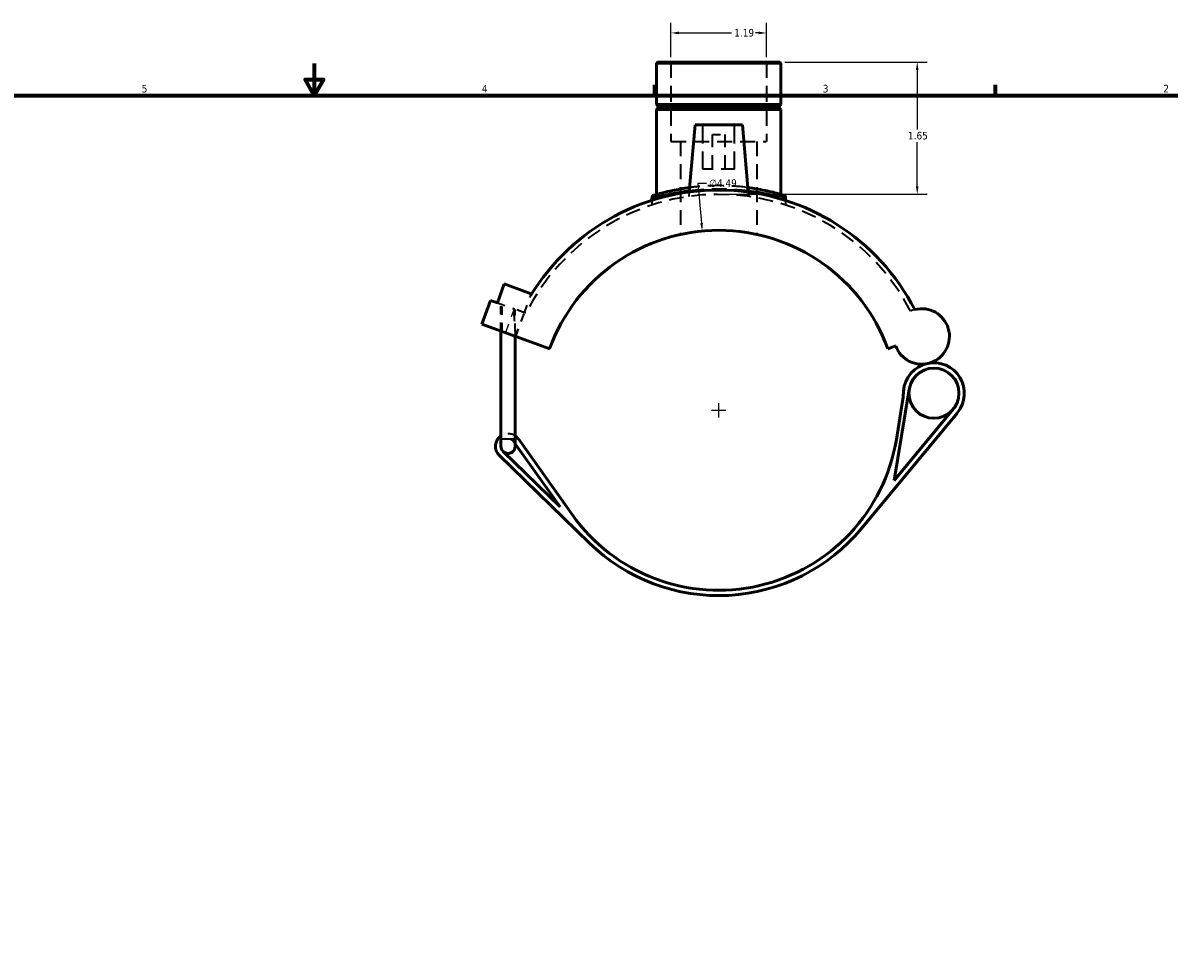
# Model space of a CAD drawing. Header units: inches. Extents: x -0.9 to 56.3, y -1.4 to 45.4.
# Tile 4 of 8: x 13.4 to 27.7, y 10.3 to 21.9. Entities that reach past the tile are written whole.
import ezdxf

# ---------------------------------------------------------------- set-up
doc = ezdxf.new("R2010")
doc.units = ezdxf.units.IN
doc.header["$MEASUREMENT"] = 0
doc.linetypes.add('DASHED', pattern=[0.2067, 0.1654, -0.0413])
for name, color, linetype, lineweight in [('Border (ANSI)', 7, 'Continuous', 70), ('Dimension (ANSI)', 7, 'Continuous', 25), ('Hidden (ANSI)', 7, 'DASHED', 35), ('Hidden Narrow (ANSI)', 7, 'DASHED', 25), ('Visible (ANSI)', 7, 'Continuous', 50), ('Visible Narrow (ANSI)', 7, 'Continuous', 35)]:
    doc.layers.add(name, color=color, linetype=linetype, lineweight=lineweight)
doc.styles.add('Note Text (ANSI)', font='tahoma.ttf')
doc.dimstyles.new('Default (ANSI)', dxfattribs={"dimtxt": 0.094488, "dimasz": 0.098425, "dimexe": 0.125, "dimexo": 0.0625, "dimgap": 0.031496, "dimtad": 0, "dimtih": 1, "dimtoh": 1, "dimrnd": 1e-08, "dimzin": 4, "dimdsep": 46, "dimtxsty": 'Note Text (ANSI)', "dimcen": 0.09, "dimdle": 0.393701, "dimclrd": 256, "dimclre": 256, "dimclrt": 5, "dimadec": 0, "dimazin": 1, "dimtfac": 1, "dimtofl": 0, "dimtmove": 0, "dimatfit": 3, "dimfxl": 1, "dimtolj": 1, "dimtzin": 4, "dimlwd": -1, "dimlwe": -1, "dimarcsym": 0})

# ---------------------------------------------------------------- blocks, each defined once
blk = doc.blocks.new('Borders Default Border')
at = {"layer": 'Border (ANSI)'}
for p, q in [((21.25, 21), (21.25, 21.134)), ((25.5, 21), (25.5, 21.134))]:
    blk.add_line(p, q, dxfattribs=at)
at = {"layer": 'Border (ANSI)', "flags": 128}
for points in [[(17, 21.4), (17, 21), (16.885, 21.2), (17.115, 21.2), (17, 21)], [(0.5, 1), (0.5, 21), (33.5, 21), (33.5, 1), (0.5, 1)]]:
    blk.add_lwpolyline(points, dxfattribs=at)
at = {"layer": 'Border (ANSI)', "color": 5, "true_color": 0x0000ff, "char_height": 0.0945, "attachment_point": 7, "style": 'Note Text (ANSI)'}
for s, insert in [('5', (14.847, 21.038)), ('4', (19.092, 21.04)), ('3', (23.346, 21.038)), ('2', (27.596, 21.04))]:
    blk.add_mtext(s, dxfattribs=dict(at, insert=insert))
blk = doc.blocks.new('*D6')
at = {"layer": 'Defpoints', "color": 0, "transparency": 16777216}
for p in [(22.811, 21.419), (22.033, 19.769), (24.525, 19.769)]:
    blk.add_point(p, dxfattribs=at)
at = {"layer": 'Dimension (ANSI)', "transparency": 16777216}
for p, q in [((22.874, 21.419), (24.65, 21.419)), ((24.525, 21.32), (24.525, 20.579)), ((24.525, 19.867), (24.525, 20.418)), ((22.095, 19.769), (24.65, 19.769))]:
    blk.add_line(p, q, dxfattribs=at)
for points in [[(24.508, 21.32), (24.541, 21.32), (24.525, 21.419)], [(24.508, 19.867), (24.541, 19.867), (24.525, 19.769)]]:
    blk.add_solid(points, dxfattribs=at)
at = {"layer": 'Dimension (ANSI)', "color": 5, "transparency": 16777216, "insert": (24.409, 20.548), "char_height": 0.0945, "attachment_point": 1, "style": 'Note Text (ANSI)'}
blk.add_mtext('\\A1;1.65', dxfattribs=at)
blk = doc.blocks.new('*D7')
at = {"layer": 'Defpoints', "color": 0, "transparency": 16777216}
for p in [(22.645, 21.782), (21.452, 21.419), (22.645, 21.419)]:
    blk.add_point(p, dxfattribs=at)
at = {"layer": 'Dimension (ANSI)', "transparency": 16777216}
for p, q in [((21.452, 21.481), (21.452, 21.907)), ((22.645, 21.481), (22.645, 21.907)), ((21.55, 21.782), (22.209, 21.782)), ((22.546, 21.782), (22.505, 21.782))]:
    blk.add_line(p, q, dxfattribs=at)
for points in [[(21.55, 21.799), (21.55, 21.766), (21.452, 21.782)], [(22.546, 21.799), (22.546, 21.766), (22.645, 21.782)]]:
    blk.add_solid(points, dxfattribs=at)
at = {"layer": 'Dimension (ANSI)', "color": 5, "transparency": 16777216, "insert": (22.241, 21.832), "char_height": 0.0945, "attachment_point": 1, "style": 'Note Text (ANSI)'}
blk.add_mtext('\\A1;1.19', dxfattribs=at)
blk = doc.blocks.new('*D8')
at = {"layer": 'Defpoints', "color": 0, "transparency": 16777216}
for p in [(21.842, 19.31), (22.254, 14.837)]:
    blk.add_point(p, dxfattribs=at)
at = {"layer": 'Dimension (ANSI)', "transparency": 16777216}
for p, q in [((21.897, 19.904), (21.788, 19.904)), ((21.788, 19.904), (21.833, 19.408)), ((21.958, 17.073), (22.138, 17.073)), ((22.048, 16.983), (22.048, 17.163))]:
    blk.add_line(p, q, dxfattribs=at)
blk.add_solid([(21.85, 19.409), (21.817, 19.406), (21.842, 19.31)], dxfattribs=at)
at = {"layer": 'Dimension (ANSI)', "color": 5, "transparency": 16777216, "insert": (21.928, 19.955), "char_height": 0.0945, "attachment_point": 1, "style": 'Note Text (ANSI)'}
blk.add_mtext('\\A1;∅4.49', dxfattribs=at)

msp = doc.modelspace()

# ---------------------------------------------------------------- linework, layer by layer
at = {"layer": 'Hidden (ANSI)', "ltscale": 1.197388}
for p, q in [((21.452, 21.419), (21.452, 20.429)), ((22.645, 21.419), (22.645, 20.429))]:
    msp.add_line(p, q, dxfattribs=at)
at = {"layer": 'Hidden (ANSI)', "ltscale": 1.333288}
for p, q in [((21.851, 20.084), (21.851, 20.635)), ((22.245, 20.084), (22.245, 20.635))]:
    msp.add_line(p, q, dxfattribs=at)
at = {"layer": 'Hidden (ANSI)', "ltscale": 0.471064}
msp.add_line((21.969, 20.517), (22.127, 20.517), dxfattribs=at)
at = {"layer": 'Hidden (ANSI)', "ltscale": 1.047583}
for p, q in [((21.969, 20.084), (21.969, 20.517)), ((22.127, 20.084), (22.127, 20.517))]:
    msp.add_line(p, q, dxfattribs=at)
at = {"layer": 'Hidden (ANSI)', "ltscale": 1.132842}
msp.add_line((21.452, 20.429), (22.645, 20.429), dxfattribs=at)
at = {"layer": 'Hidden (ANSI)', "ltscale": 1.122838}
for p, q in [((21.571, 20.429), (21.571, 19.268)), ((22.525, 20.429), (22.525, 19.268))]:
    msp.add_line(p, q, dxfattribs=at)
at = {"layer": 'Hidden (ANSI)', "ltscale": 0.997297}
msp.add_line((22.245, 20.084), (21.851, 20.084), dxfattribs=at)
at = {"layer": 'Hidden (ANSI)', "ltscale": 0.105203}
for p, q in [((21.68, 19.798), (21.675, 19.743)), ((22.417, 19.798), (22.422, 19.743))]:
    msp.add_line(p, q, dxfattribs=at)
at = {"layer": 'Hidden (ANSI)', "ltscale": 0.107771}
for p, q in [((21.213, 19.693), (21.213, 19.636)), ((22.883, 19.693), (22.883, 19.636))]:
    msp.add_line(p, q, dxfattribs=at)
at = {"layer": 'Hidden (ANSI)', "ltscale": 0.432828}
msp.add_line((19.623, 18.291), (19.701, 18.504), dxfattribs=at)
at = {"layer": 'Hidden (ANSI)', "ltscale": 0.427707}
msp.add_line((19.285, 18.414), (19.496, 18.337), dxfattribs=at)
at = {"layer": 'Hidden (ANSI)', "ltscale": 0.637268}
for p, q in [((19.329, 18.063), (19.329, 18.398)), ((19.347, 18.057), (19.347, 18.391))]:
    msp.add_line(p, q, dxfattribs=at)
at = {"layer": 'Hidden (ANSI)', "ltscale": 0.033191}
msp.add_line((19.491, 18.339), (19.491, 18.321), dxfattribs=at)
at = {"layer": 'Hidden (ANSI)', "ltscale": 0.403098}
msp.add_line((19.623, 18.291), (19.496, 18.337), dxfattribs=at)
at = {"layer": 'Hidden (ANSI)', "ltscale": 0.52717}
msp.add_line((19.509, 18.055), (19.509, 18.332), dxfattribs=at)
at = {"layer": 'Hidden (ANSI)', "ltscale": 0.59883}
msp.add_line((19.515, 17.995), (19.623, 18.291), dxfattribs=at)
at = {"layer": 'Hidden (ANSI)', "ltscale": 0.034957}
msp.add_line((19.64, 18.284), (19.623, 18.291), dxfattribs=at)
at = {"layer": 'Hidden (ANSI)', "ltscale": 0.05454}
msp.add_line((19.492, 16.676), (19.509, 16.653), dxfattribs=at)
at = {"layer": 'Hidden (ANSI)', "ltscale": 1.102462}
msp.add_arc((22.048, 17.073), 2.695, 27.3507, 153.3002, dxfattribs=at)
at = {"layer": 'Hidden (ANSI)', "ltscale": 0.103719}
msp.add_arc((24.581, 17.995), 0.346, 104.6375, 113.6753, dxfattribs=at)
at = {"layer": 'Hidden (ANSI)', "ltscale": 0.364196}
msp.add_arc((19.419, 16.624), 0.157, 55.1501, 124.8499, dxfattribs=at)
at = {"layer": 'Hidden (ANSI)', "ltscale": 0.43172}
msp.add_arc((19.419, 16.624), 0.0898, 35.4169, 180, dxfattribs=at)
at = {"layer": 'Hidden (ANSI)', "ltscale": 0.105678}
msp.add_arc((19.419, 16.624), 0.0898, 0, 35.4169, dxfattribs=at)
at = {"layer": 'Hidden (ANSI)', "ltscale": 1.218518}
msp.add_open_spline([(22.412, 19.853), (22.311, 19.866), (22.199, 19.875), (21.979, 19.878), (21.871, 19.873), (21.741, 19.86), (21.712, 19.856), (21.685, 19.853)], degree=3, knots=[8.696593, 8.696593, 8.696593, 8.696593, 9.552695, 9.552695, 10.363629, 10.363629, 10.599578, 10.599578, 10.599578, 10.599578], dxfattribs=at)
at = {"layer": 'Hidden (ANSI)', "ltscale": 0.814639}
msp.add_open_spline([(19.491, 18.321), (19.491, 18.281), (19.493, 18.237), (19.499, 18.173), (19.501, 18.152), (19.506, 18.111), (19.508, 18.092), (19.509, 18.053), (19.508, 18.029), (19.505, 18.006), (19.505, 18.002), (19.505, 17.999)], degree=3, knots=[3.8893325, 3.8893325, 3.8893325, 3.8893325, 4.195232, 4.195232, 4.3481817, 4.3481817, 4.5011315, 4.5011315, 4.6698799, 4.6698799, 4.6963821, 4.6963821, 4.6963821, 4.6963821], dxfattribs=at)
at = {"layer": 'Hidden Narrow (ANSI)', "ltscale": 0.538937}
msp.add_line((19.394, 18.056), (19.491, 18.322), dxfattribs=at)
at = {"layer": 'Hidden Narrow (ANSI)', "ltscale": 1.104473}
msp.add_open_spline([(21.682, 19.818), (21.707, 19.821), (21.734, 19.824), (21.865, 19.837), (21.977, 19.842), (22.201, 19.839), (22.313, 19.831), (22.415, 19.818)], degree=3, knots=[-10.57649, -10.57649, -10.57649, -10.57649, -10.363629, -10.363629, -9.552695, -9.552695, -8.719681, -8.719681, -8.719681, -8.719681], dxfattribs=at)
at = {"layer": 'Visible (ANSI)'}
for p, q in [((21.285, 21.419), (21.273, 21.407)), ((22.823, 21.407), (21.273, 21.407)), ((21.273, 21.407), (21.273, 20.888)), ((21.285, 21.419), (22.811, 21.419)), ((22.811, 21.419), (22.823, 21.407)), ((22.823, 21.407), (22.823, 20.888)), ((21.273, 20.888), (22.823, 20.888)), ((21.293, 20.869), (21.273, 20.888)), ((22.804, 20.869), (22.823, 20.888)), ((21.293, 20.849), (21.273, 20.829)), ((22.823, 20.829), (21.273, 20.829)), ((21.273, 20.829), (21.273, 19.767)), ((21.293, 20.869), (22.804, 20.869)), ((21.293, 20.869), (21.293, 20.849)), ((22.804, 20.849), (21.293, 20.849)), ((22.804, 20.869), (22.804, 20.849)), ((22.804, 20.849), (22.823, 20.829)), ((22.823, 20.829), (22.823, 19.767)), ((21.753, 20.635), (21.68, 19.798)), ((22.343, 20.635), (21.753, 20.635)), ((22.343, 20.635), (22.417, 19.798)), ((21.213, 19.723), (21.213, 19.693)), ((22.883, 19.723), (22.883, 19.693)), ((19.285, 18.414), (19.371, 18.65)), ((19.371, 18.65), (19.709, 18.527)), ((19.709, 18.527), (19.701, 18.504)), ((19.093, 18.149), (19.201, 18.444)), ((19.201, 18.444), (19.285, 18.414)), ((19.938, 17.842), (19.093, 18.149)), ((19.329, 16.716), (19.329, 18.063)), ((19.509, 16.716), (19.509, 17.998)), ((24.159, 17.842), (24.256, 17.877)), ((24.237, 16.195), (24.425, 17.336)), ((23.831, 15.598), (25.026, 17.043)), ((24.974, 17.086), (24.237, 16.195)), ((24.33, 17.108), (24.265, 16.709)), ((19.329, 16.716), (19.329, 16.624)), ((19.509, 16.624), (19.509, 16.716)), ((19.509, 16.653), (20.067, 15.868)), ((20.218, 15.772), (19.547, 16.715)), ((19.309, 16.511), (20.434, 15.416)), ((20.067, 15.868), (19.356, 16.56))]:
    msp.add_line(p, q, dxfattribs=at)
msp.add_circle((24.733, 17.286), 0.313, dxfattribs=at)
for centre, radius, start, end in [((22.048, 17.073), 2.749, 27.1889, 148.6351), ((21.249, 19.723), 0.0358, 106.7821, 180), ((22.847, 19.723), 0.0358, 0, 73.2179), ((22.048, 17.073), 2.246, 20, 160), ((24.581, 17.995), 0.346, 200, 104.6375), ((24.733, 17.286), 0.38, 102.126, 175.9227), ((24.733, 17.286), 0.38, 320.3928, 102.126), ((22.114, 17.472), 2.246, 350.6599, 355.9227), ((19.419, 16.624), 0.157, 124.8499, 225.7652), ((19.419, 16.624), 0.157, 35.4169, 55.1501), ((19.419, 16.624), 0.0898, 180, 225.7652), ((19.419, 16.624), 0.0898, 225.7652, 0), ((22.048, 17.073), 2.246, 215.4169, 350.6599), ((22.048, 17.073), 2.313, 225.7652, 320.3928)]:
    msp.add_arc(centre, radius, start, end, dxfattribs=at)
for points, knots in [([(21.685, 19.853), (21.605, 19.842), (21.533, 19.829), (21.38, 19.797), (21.311, 19.778), (21.251, 19.761), (21.239, 19.757), (21.239, 19.757)], [10.599578, 10.599578, 10.599578, 10.599578, 11.275425, 11.275425, 12.266195, 12.266195, 12.864112, 12.864112, 12.864112, 12.864112]), ([(22.858, 19.757), (22.858, 19.757), (22.847, 19.76), (22.795, 19.775), (22.745, 19.789), (22.613, 19.82), (22.531, 19.836), (22.43, 19.85), (22.421, 19.851), (22.412, 19.853)], [6.432053, 6.432053, 6.432053, 6.432053, 7.009486, 7.009486, 7.821213, 7.821213, 8.617205, 8.617205, 8.696593, 8.696593, 8.696593, 8.696593])]:
    msp.add_open_spline(points, degree=3, knots=knots, dxfattribs=at)
at = {"layer": 'Visible Narrow (ANSI)'}
msp.add_line((19.33, 16.716), (19.507, 16.716), dxfattribs=at)
msp.add_arc((22.847, 19.723), 0.0358, 3.6609, 69.557, dxfattribs=at)
for points, knots in [([(21.214, 19.723), (21.214, 19.723), (21.226, 19.726), (21.288, 19.744), (21.359, 19.762), (21.519, 19.795), (21.596, 19.808), (21.682, 19.818)], [-12.864112, -12.864112, -12.864112, -12.864112, -12.266195, -12.266195, -11.275425, -11.275425, -10.57649, -10.57649, -10.57649, -10.57649]), ([(22.415, 19.818), (22.427, 19.817), (22.44, 19.815), (22.546, 19.801), (22.63, 19.785), (22.767, 19.755), (22.819, 19.741), (22.872, 19.726), (22.883, 19.723), (22.883, 19.723)], [-8.719681, -8.719681, -8.719681, -8.719681, -8.617205, -8.617205, -7.821213, -7.821213, -7.009486, -7.009486, -6.432053, -6.432053, -6.432053, -6.432053])]:
    msp.add_open_spline(points, degree=3, knots=knots, dxfattribs=at)

# ---------------------------------------------------------------- block references
msp.add_blockref('Borders Default Border', (0, 0))

# ---------------------------------------------------------------- dimensions: what is measured, and where the dimension line sits
at = {"layer": 'Dimension (ANSI)'}
for base, p1, p2, angle, override, picture, middle in [((22.645, 21.782), (21.452, 21.419), (22.645, 21.419), 180, {"dimgap": 0.031496, "dimtih": 0, "dimtoh": 0, "dimdec": 2, "dimtol": 0, "dimlim": 0, "dimtp": 0, "dimtm": 0, "dimtdec": 2, "dimatfit": 1}, '*D7', (22.357, 21.782)), ((24.525, 19.769), (22.811, 21.419), (22.033, 19.769), 90, {"dimgap": 0.031496, "dimdec": 2, "dimtol": 0, "dimlim": 0, "dimtp": 0, "dimtm": 0, "dimtdec": 2, "dimatfit": 1}, '*D6', (24.525, 20.499))]:
    dim = msp.add_linear_dim(base=base, p1=p1, p2=p2, angle=angle, dimstyle='Default (ANSI)', override=override, dxfattribs=at)
    dim.commit()
    dim.dimension.update_dxf_attribs({"geometry": picture, "text_midpoint": middle, "dimtype": 160})
dim = msp.add_diameter_dim_2p(p1=(22.254, 14.837), p2=(21.842, 19.31), dimstyle='Default (ANSI)', override={"dimgap": 0.031496, "dimdec": 2, "dimlfac": 1, "dimtol": 0, "dimlim": 0, "dimtp": 0, "dimtm": 0, "dimtdec": 2}, dxfattribs=at)
dim.commit()
dim.dimension.update_dxf_attribs({"geometry": '*D8', "text_midpoint": (22.101, 19.904), "dimtype": 163})

doc.saveas('drawing.dxf')
